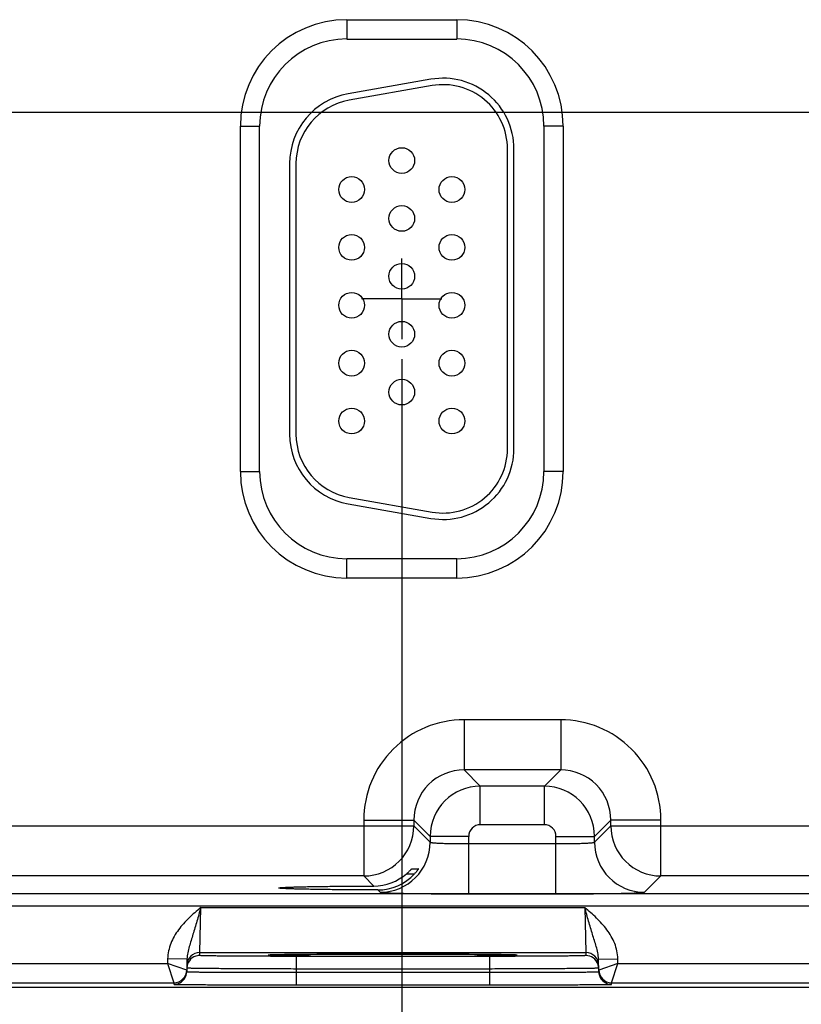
# Model space of a CAD drawing. Header units: inches. Extents: x 0 to 34, y 0 to 22.
# Tile 30 of 41: x 25.4 to 27.8, y 8 to 11.1. Entities that reach past the tile are written whole.
import ezdxf

# ---------------------------------------------------------------- set-up
doc = ezdxf.new("R2010")
doc.units = ezdxf.units.IN
doc.header["$LTSCALE"] = 1.87
doc.header["$MEASUREMENT"] = 0
doc.linetypes.add('CENTER', pattern=[0.6, 0.375, -0.075, 0.075, -0.075])
doc.layers.get('0').update_dxf_attribs({"linetype": 'CONTINUOUS'})
doc.layers.add('02___PRT_ALL_AXES', color=7, linetype='CONTINUOUS')
doc.layers.add('DIMENSIONS', color=7, linetype='CONTINUOUS')
doc.styles.get("Standard").update_dxf_attribs({"font": 'txt', "width": 0.8})
doc.dimstyles.new('DIMSTYLE_1', dxfattribs={"dimtxt": 0.125, "dimasz": 0.18, "dimexe": 0.125, "dimexo": 0.0625, "dimgap": 0.03125, "dimtad": 0, "dimtih": 1, "dimtoh": 1, "dimlfac": 0.5, "dimzin": 4, "dimdsep": 46, "dimtxsty": 'STANDARD', "dimblk": '_FILLED', "dimblk1": '_FILLED', "dimblk2": '_FILLED', "dimcen": 0.09, "dimadec": 0, "dimazin": 0, "dimtp": 0.01, "dimtm": 0.01, "dimtfac": 1, "dimtofl": 0, "dimtmove": 0, "dimatfit": 3, "dimldrblk": '_FILLED', "dimfxl": 1, "dimtolj": 1, "dimtzin": 4, "dimarcsym": 0})

# ---------------------------------------------------------------- blocks, each defined once
blk = doc.blocks.new('*D14')
at = {"layer": 'DIMENSIONS', "color": 2, "linetype": 'CONTINUOUS'}
blk.add_line((26.5732, 10.049), (26.5732, 7.4074), dxfattribs=at)
at = {"layer": 'DIMENSIONS', "color": 2, "linetype": 'CONTINUOUS', "insert": (26.5107, 7.3449), "char_height": 0.125, "width": 1.325, "attachment_point": 3, "rotation": 90, "line_spacing_factor": 0.9}
blk.add_mtext('11.09{\\Ftxt.shx;\\W1.000000;\\H0.125000; }[281.7]', dxfattribs=at)
blk = doc.blocks.new('_FILLED')
at = {"color": 0, "linetype": 'BYBLOCK'}
blk.add_solid([(0, 0), (-1, 0.174), (-1, -0.174)], dxfattribs=at)
blk = doc.blocks.new('*D15')
at = {"layer": 'DIMENSIONS', "color": 2, "linetype": 'CONTINUOUS'}
blk.add_line((28.6832, 10.049), (28.6832, 7.4074), dxfattribs=at)
at = {"layer": 'DIMENSIONS', "color": 2, "linetype": 'CONTINUOUS', "insert": (28.6207, 7.3449), "char_height": 0.125, "width": 1.325, "attachment_point": 3, "rotation": 90, "line_spacing_factor": 0.9}
blk.add_mtext('12.15{\\Ftxt.shx;\\W1.000000;\\H0.125000; }[308.5]', dxfattribs=at)
blk = doc.blocks.new('*D28')
at = {"layer": 'DIMENSIONS', "color": 2, "linetype": 'CONTINUOUS'}
blk.add_line((21.6857, 10.8165), (30.8487, 10.8165), dxfattribs=at)
at = {"layer": 'DIMENSIONS', "color": 2, "linetype": 'CONTINUOUS', "insert": (30.9112, 10.879), "char_height": 0.125, "width": 1.125, "attachment_point": 1, "line_spacing_factor": 0.9}
blk.add_mtext('1.36{\\Ftxt.shx;\\W1.000000;\\H0.125000; }[34.6]', dxfattribs=at)

msp = doc.modelspace()

# ---------------------------------------------------------------- linework, layer by layer
at = {"color": 7, "linetype": 'CONTINUOUS'}
for p, q in [((26.4022, 11.1045), (26.7442, 11.1045)), ((26.4022, 11.1045), (26.4022, 11.0445)), ((26.7442, 11.1045), (26.7442, 11.0445)), ((26.4022, 11.0445), (26.7442, 11.0445)), ((26.664, 10.9192), (26.406, 10.8737)), ((26.6674, 10.8995), (26.4094, 10.854)), ((26.0711, 10.7735), (26.1311, 10.7735)), ((26.0711, 9.6995), (26.0711, 10.7735)), ((26.1311, 9.6995), (26.1311, 10.7735)), ((27.0752, 10.7735), (27.0152, 10.7735)), ((27.0152, 10.7735), (27.0152, 9.6995)), ((27.0752, 10.7735), (27.0752, 9.6995)), ((26.9022, 9.7705), (26.9022, 10.7025)), ((26.9222, 9.7705), (26.9222, 10.7025)), ((26.2242, 10.657), (26.2242, 9.816)), ((26.2442, 10.657), (26.2442, 9.816)), ((26.0711, 9.6995), (26.1311, 9.6995)), ((27.0752, 9.6995), (27.0152, 9.6995)), ((26.4094, 9.619), (26.6674, 9.5735)), ((26.406, 9.5993), (26.664, 9.5538)), ((26.7442, 9.4284), (26.4022, 9.4284)), ((26.4022, 9.3684), (26.4022, 9.4284)), ((26.7442, 9.3684), (26.7442, 9.4284)), ((26.7442, 9.3684), (26.4022, 9.3684)), ((27.0675, 8.9277), (26.7669, 8.9277)), ((26.7669, 8.9277), (26.7669, 8.7718)), ((27.0675, 8.9277), (27.0675, 8.7718)), ((27.0675, 8.7718), (26.7669, 8.7718)), ((26.7669, 8.7718), (26.8176, 8.721)), ((27.0675, 8.7718), (27.0168, 8.721)), ((27.0168, 8.721), (26.8176, 8.721)), ((26.8176, 8.6011), (26.8176, 8.721)), ((27.0168, 8.6011), (27.0168, 8.721)), ((26.4549, 8.6158), (26.6109, 8.6158)), ((26.4549, 8.6158), (26.4549, 8.4418)), ((26.6109, 8.6158), (26.6616, 8.5651)), ((26.6109, 8.6158), (26.6109, 8.5977)), ((27.2235, 8.6158), (27.1727, 8.5651)), ((27.3794, 8.6158), (27.2235, 8.6158)), ((27.2235, 8.5977), (27.2235, 8.6158)), ((27.3794, 8.4418), (27.3794, 8.6158)), ((25.1135, 8.5977), (26.6109, 8.5977)), ((26.6109, 8.5977), (26.6616, 8.547)), ((27.0168, 8.6011), (26.8176, 8.6011)), ((27.1727, 8.547), (27.2235, 8.5977)), ((27.2235, 8.5977), (28.7209, 8.5977)), ((26.7816, 8.5651), (26.6616, 8.5651)), ((26.6616, 8.5651), (26.6616, 8.547)), ((26.7816, 8.3863), (26.7816, 8.5651)), ((27.0528, 8.5651), (27.1727, 8.5651)), ((27.0528, 8.3863), (27.0528, 8.5651)), ((27.1727, 8.547), (27.1727, 8.5651)), ((26.7816, 8.5423), (27.0528, 8.5423)), ((26.6044, 8.4642), (26.625, 8.4642)), ((26.4549, 8.4418), (25.2694, 8.4418)), ((26.4549, 8.4418), (26.4861, 8.4106)), ((26.5883, 8.4488), (26.6131, 8.4488)), ((27.3287, 8.391), (27.3794, 8.4418)), ((28.5649, 8.4418), (27.3794, 8.4418)), ((26.4984, 8.3983), (26.5057, 8.391)), ((29.5526, 8.3861), (12.8521, 8.3861)), ((26.7816, 8.3863), (27.0528, 8.3863)), ((29.5526, 8.3481), (12.8521, 8.3481)), ((25.9447, 8.2038), (25.9478, 8.3438)), ((25.9478, 8.3438), (27.1425, 8.3438)), ((27.1425, 8.3438), (27.1456, 8.2038)), ((25.845, 8.1843), (25.8448, 8.17)), ((25.905, 8.1833), (25.845, 8.1843)), ((25.905, 8.1833), (25.9043, 8.1443)), ((25.9445, 8.1945), (25.9447, 8.2038)), ((25.9447, 8.2038), (27.1456, 8.2038)), ((26.1637, 8.1961), (26.1651, 8.1962)), ((26.1868, 8.1968), (26.1639, 8.1961)), ((26.1651, 8.1962), (26.1667, 8.1962)), ((26.1667, 8.1962), (26.1687, 8.1963)), ((26.1687, 8.1963), (26.1724, 8.1964)), ((26.1724, 8.1964), (26.1784, 8.1966)), ((26.1784, 8.1966), (26.1878, 8.1968)), ((26.1878, 8.1968), (26.1995, 8.197)), ((26.1995, 8.197), (26.2135, 8.1973)), ((26.2135, 8.1973), (26.2302, 8.1975)), ((26.2302, 8.1975), (26.25, 8.1977)), ((26.8459, 8.1918), (26.2444, 8.1918)), ((26.2444, 8.1918), (26.2444, 8.1525)), ((26.25, 8.1977), (26.259, 8.1978)), ((26.259, 8.1978), (26.2852, 8.198)), ((26.2852, 8.198), (26.3173, 8.1983)), ((26.3173, 8.1983), (26.347, 8.1984)), ((26.347, 8.1984), (26.3801, 8.1986)), ((26.3801, 8.1986), (26.4168, 8.1987)), ((26.4168, 8.1987), (26.4573, 8.1988)), ((26.4573, 8.1988), (26.5023, 8.1989)), ((26.5023, 8.1989), (26.549, 8.1989)), ((26.549, 8.1989), (26.5917, 8.1989)), ((26.5917, 8.1989), (26.6305, 8.1988)), ((26.6305, 8.1988), (26.6666, 8.1987)), ((26.6666, 8.1987), (26.7081, 8.1986)), ((26.7081, 8.1986), (26.7455, 8.1984)), ((26.7455, 8.1984), (26.7786, 8.1982)), ((26.7786, 8.1982), (26.8075, 8.198)), ((26.8075, 8.198), (26.8326, 8.1978)), ((26.8326, 8.1978), (26.854, 8.1976)), ((26.8459, 8.1918), (26.8459, 8.1525)), ((26.854, 8.1976), (26.8721, 8.1973)), ((26.8721, 8.1973), (26.8871, 8.1971)), ((26.8871, 8.1971), (26.8994, 8.1969)), ((26.8994, 8.1969), (26.9093, 8.1967)), ((26.9265, 8.1961), (26.9038, 8.1968)), ((26.9093, 8.1967), (26.9156, 8.1965)), ((26.9156, 8.1965), (26.9195, 8.1964)), ((26.9195, 8.1964), (26.9227, 8.1963)), ((26.9227, 8.1963), (26.9244, 8.1962)), ((26.9244, 8.1962), (26.9258, 8.1961)), ((27.1456, 8.2038), (27.1458, 8.1945)), ((27.1853, 8.1833), (27.2453, 8.1843)), ((27.186, 8.1443), (27.1853, 8.1833)), ((27.2456, 8.17), (27.2453, 8.1843)), ((25.1356, 8.17), (25.8448, 8.17)), ((25.8448, 8.17), (25.8644, 8.11)), ((25.9044, 8.1493), (25.8448, 8.17)), ((26.2444, 8.1525), (26.2443, 8.1426)), ((26.8459, 8.1525), (26.2444, 8.1525)), ((26.8459, 8.1525), (26.8461, 8.1426)), ((27.2456, 8.17), (27.1859, 8.1493)), ((27.2259, 8.11), (27.2456, 8.17)), ((27.2456, 8.17), (27.9548, 8.17)), ((26.2443, 8.1426), (26.8461, 8.1426)), ((26.2443, 8.1426), (26.2443, 8.1033)), ((26.8461, 8.1426), (26.8461, 8.1033)), ((29.9612, 8.0955), (12.3173, 8.0955)), ((25.1159, 8.11), (25.8644, 8.11)), ((25.8644, 8.11), (25.8643, 8.1049)), ((26.2443, 8.1033), (26.8461, 8.1033)), ((27.2259, 8.11), (27.9744, 8.11)), ((27.226, 8.1049), (27.2259, 8.11))]:
    msp.add_line(p, q, dxfattribs=at)
for points in [[(26.1621, 8.196), (26.1622, 8.196), (26.1625, 8.196), (26.1628, 8.196), (26.1632, 8.196), (26.1637, 8.1961)], [(26.9258, 8.1961), (26.9269, 8.1961), (26.9274, 8.196), (26.9277, 8.196), (26.928, 8.196), (26.9282, 8.196)]]:
    msp.add_lwpolyline(points, dxfattribs=at)
for centre in [(26.5732, 10.6665), (26.4172, 10.5765), (26.7292, 10.5765), (26.5732, 10.4865), (26.4172, 10.3965), (26.7292, 10.3965), (26.5732, 10.3065), (26.4172, 10.2165), (26.7292, 10.2165), (26.5732, 10.1265), (26.4172, 10.0365), (26.7292, 10.0365), (26.5732, 9.9465), (26.4172, 9.8565), (26.7292, 9.8565)]:
    msp.add_circle(centre, 0.04, dxfattribs=at)
for centre, radius, start, end in [((26.4022, 10.7735), 0.3311, 90, 180), ((26.7442, 10.7735), 0.3311, 0, 90), ((26.4022, 10.7735), 0.2711, 90, 180), ((26.7442, 10.7735), 0.2711, 0, 90), ((26.7022, 10.7025), 0.22, 0, 100), ((26.7022, 10.7025), 0.2, 0, 100), ((26.4442, 10.657), 0.22, 100, 180), ((26.4442, 10.657), 0.2, 100, 180), ((26.4442, 9.816), 0.22, 180, 260), ((26.4442, 9.816), 0.2, 180, 260), ((26.7022, 9.7705), 0.22, 260, 360), ((26.7022, 9.7705), 0.2, 260, 360), ((26.4022, 9.6995), 0.3311, 180, 270), ((26.4022, 9.6995), 0.2711, 180, 270), ((26.7442, 9.6995), 0.3311, 270, 360), ((26.7442, 9.6995), 0.2711, 270, 360), ((26.7668, 8.6158), 0.3119, 89.9965, 180.0035), ((27.0675, 8.6158), 0.3119, 359.9966, 90.0034), ((26.7668, 8.6159), 0.1559, 89.9717, 180.0282), ((27.0676, 8.6159), 0.1559, 359.9717, 90.0282), ((26.8176, 8.565), 0.156, 90.0148, 179.9847), ((27.0167, 8.565), 0.156, 0.0148, 89.9847), ((26.4549, 8.5978), 0.156, 270.0209, 359.9791), ((26.8176, 8.5651), 0.036, 89.9965, 180.0035), ((27.0168, 8.5651), 0.036, 359.9965, 90.0035), ((27.3795, 8.5978), 0.156, 180.0209, 269.9791), ((26.5056, 8.5471), 0.156, 270.0209, 359.9791), ((27.3288, 8.5471), 0.156, 180.0209, 269.9791), ((26.4856, 8.5678), 0.1572, 270.194, 310.7846), ((26.4988, 8.5531), 0.1547, 269.8483, 317.612), ((25.9447, 8.1638), 0.04, 89.9997, 179.0001), ((25.9445, 8.1545), 0.04, 89.9993, 161.1986), ((27.1456, 8.1638), 0.04, 0.9999, 90.0003), ((27.1458, 8.1545), 0.04, 18.8014, 90.0007), ((25.8644, 8.15), 0.04, 270.0018, 359), ((25.9448, 8.1544), 0.0402, 161.2521, 178.9472), ((27.1456, 8.1544), 0.0402, 1.0528, 18.7479), ((27.2259, 8.15), 0.04, 181.0012, 269.9999), ((25.8644, 8.1449), 0.04, 269.9998, 341.1981), ((25.8641, 8.145), 0.0402, 341.2526, 358.9472), ((27.2262, 8.145), 0.0402, 181.0528, 198.7474), ((27.226, 8.1449), 0.04, 198.8019, 270.0002)]:
    msp.add_arc(centre, radius, start, end, dxfattribs=at)
for points, knots in [([(26.6616, 8.547), (26.6617, 8.5469), (26.6619, 8.5467), (26.6625, 8.5465), (26.6633, 8.5463), (26.6649, 8.5459), (26.6676, 8.5456), (26.6717, 8.5451), (26.6768, 8.5447), (26.6829, 8.5443), (26.6899, 8.544), (26.6978, 8.5436), (26.7064, 8.5433), (26.7193, 8.5429), (26.7367, 8.5426), (26.7587, 8.5423), (26.7739, 8.5423), (26.7816, 8.5423)], [0, 0, 0, 0, 0.0028, 0.007571, 0.014536, 0.023747, 0.048912, 0.082937, 0.125539, 0.176336, 0.234865, 0.300581, 0.372872, 0.451063, 0.622161, 0.807461, 1, 1, 1, 1]), ([(27.0528, 8.5423), (27.0605, 8.5423), (27.0756, 8.5423), (27.0976, 8.5426), (27.1151, 8.5429), (27.128, 8.5433), (27.1366, 8.5436), (27.1445, 8.544), (27.1515, 8.5443), (27.1576, 8.5447), (27.1627, 8.5451), (27.1667, 8.5456), (27.1695, 8.5459), (27.1711, 8.5463), (27.1719, 8.5465), (27.1724, 8.5467), (27.1727, 8.5469), (27.1727, 8.547)], [0, 0, 0, 0, 0.192539, 0.377839, 0.548937, 0.627128, 0.699419, 0.765135, 0.823664, 0.874461, 0.917063, 0.951088, 0.976253, 0.985464, 0.992429, 0.9972, 1, 1, 1, 1]), ([(26.5883, 8.4488), (26.5893, 8.4496), (26.5912, 8.4513), (26.594, 8.4538), (26.5965, 8.4563), (26.5989, 8.4586), (26.6006, 8.4604), (26.6019, 8.4617), (26.6027, 8.4625), (26.6033, 8.4632), (26.6038, 8.4637), (26.6041, 8.464), (26.6042, 8.4641), (26.6043, 8.4642), (26.6044, 8.4642), (26.6044, 8.4642)], [0, 0, 0, 0, 0.173342, 0.342238, 0.503515, 0.653224, 0.785998, 0.843871, 0.894633, 0.937025, 0.969654, 0.981852, 0.991063, 0.997138, 1, 1, 1, 1]), ([(26.625, 8.4642), (26.625, 8.4642), (26.6249, 8.464), (26.6248, 8.4638), (26.6245, 8.4633), (26.6241, 8.4627), (26.6236, 8.4619), (26.6227, 8.4607), (26.6214, 8.4589), (26.6197, 8.4566), (26.6176, 8.454), (26.6154, 8.4514), (26.6139, 8.4496), (26.613, 8.4488)], [0, 0, 0, 0, 0.005255, 0.022281, 0.050416, 0.088609, 0.135787, 0.190901, 0.321103, 0.472317, 0.638833, 0.816044, 1, 1, 1, 1]), ([(26.1908, 8.4045), (26.1908, 8.4045), (26.1909, 8.4047), (26.1914, 8.4049), (26.1924, 8.4051), (26.1941, 8.4053), (26.1965, 8.4056), (26.1995, 8.4059), (26.2033, 8.4061), (26.2076, 8.4064), (26.2147, 8.4067), (26.2252, 8.4072), (26.2396, 8.4076), (26.2563, 8.4081), (26.2753, 8.4085), (26.2963, 8.4089), (26.3192, 8.4093), (26.3439, 8.4096), (26.3797, 8.41), (26.4273, 8.4103), (26.4661, 8.4105), (26.4861, 8.4106)], [0, 0, 0, 0, 0.000545, 0.001528, 0.005113, 0.010953, 0.019065, 0.02944, 0.042053, 0.056876, 0.073884, 0.114342, 0.16316, 0.219936, 0.284205, 0.355522, 0.433341, 0.517029, 0.605954, 0.796807, 1, 1, 1, 1]), ([(26.4984, 8.3983), (26.4777, 8.3984), (26.4375, 8.3986), (26.3881, 8.3989), (26.3509, 8.3993), (26.3251, 8.3996), (26.3012, 8.4), (26.2792, 8.4004), (26.2594, 8.4008), (26.2419, 8.4013), (26.2268, 8.4017), (26.2158, 8.4022), (26.2084, 8.4026), (26.2038, 8.4028), (26.1999, 8.4031), (26.1967, 8.4033), (26.1942, 8.4036), (26.1925, 8.4039), (26.1914, 8.4041), (26.1909, 8.4043), (26.1908, 8.4044), (26.1908, 8.4045)], [0, 0, 0, 0, 0.201685, 0.391972, 0.480884, 0.564697, 0.642725, 0.714312, 0.7789, 0.835998, 0.885101, 0.925812, 0.942934, 0.957854, 0.970539, 0.980958, 0.989089, 0.994929, 0.998498, 0.999468, 1, 1, 1, 1]), ([(26.5057, 8.391), (26.5057, 8.391), (26.5059, 8.3909), (26.5065, 8.3907), (26.5077, 8.3905), (26.5095, 8.3903), (26.512, 8.3901), (26.5151, 8.3899), (26.5189, 8.3896), (26.5233, 8.3894), (26.5303, 8.3891), (26.5406, 8.3888), (26.5545, 8.3884), (26.5707, 8.388), (26.5888, 8.3877), (26.6087, 8.3874), (26.6303, 8.3871), (26.6532, 8.3869), (26.6861, 8.3866), (26.729, 8.3864), (26.7639, 8.3863), (26.7816, 8.3863)], [0, 0, 0, 0, 0.000833, 0.002206, 0.006659, 0.013424, 0.022498, 0.033865, 0.047502, 0.063379, 0.081459, 0.124054, 0.174892, 0.233495, 0.299314, 0.37173, 0.450061, 0.533571, 0.621473, 0.807113, 1, 1, 1, 1]), ([(27.0528, 8.3863), (27.0705, 8.3863), (27.1053, 8.3864), (27.1483, 8.3866), (27.1811, 8.3869), (27.2041, 8.3871), (27.2257, 8.3874), (27.2456, 8.3877), (27.2637, 8.388), (27.2798, 8.3884), (27.2938, 8.3888), (27.3041, 8.3891), (27.3111, 8.3894), (27.3155, 8.3896), (27.3192, 8.3899), (27.3224, 8.3901), (27.3249, 8.3903), (27.3267, 8.3905), (27.3279, 8.3907), (27.3284, 8.3909), (27.3286, 8.391), (27.3287, 8.391)], [0, 0, 0, 0, 0.192887, 0.378527, 0.466429, 0.549939, 0.62827, 0.700686, 0.766505, 0.825108, 0.875946, 0.918541, 0.936621, 0.952498, 0.966135, 0.977502, 0.986576, 0.993341, 0.997794, 0.999167, 1, 1, 1, 1]), ([(25.9478, 8.3438), (25.9355, 8.3331), (25.9108, 8.3118), (25.8829, 8.2817), (25.8649, 8.2544), (25.8542, 8.2323), (25.8471, 8.2088), (25.8452, 8.1925), (25.845, 8.1843)], [0, 0, 0, 0, 0.250106, 0.500015, 0.625057, 0.75007, 0.875051, 1, 1, 1, 1]), ([(25.9478, 8.3438), (25.9439, 8.3295), (25.9381, 8.3083), (25.93, 8.2806), (25.9239, 8.2606), (25.9178, 8.2413), (25.912, 8.2223), (25.9069, 8.2031), (25.9051, 8.1899), (25.905, 8.1833)], [0, 0, 0, 0, 0.266693, 0.396035, 0.521429, 0.642945, 0.761729, 0.879894, 1, 1, 1, 1]), ([(27.2453, 8.1843), (27.2452, 8.1925), (27.2433, 8.2088), (27.2361, 8.2323), (27.2255, 8.2544), (27.2074, 8.2817), (27.1796, 8.3118), (27.1549, 8.3331), (27.1425, 8.3438)], [0, 0, 0, 0, 0.124944, 0.249922, 0.374933, 0.499972, 0.749883, 1, 1, 1, 1]), ([(27.1853, 8.1833), (27.1852, 8.1899), (27.1834, 8.2031), (27.1784, 8.2223), (27.1725, 8.2413), (27.1664, 8.2606), (27.1603, 8.2806), (27.1522, 8.3083), (27.1464, 8.3295), (27.1425, 8.3438)], [0, 0, 0, 0, 0.120104, 0.238267, 0.357051, 0.478567, 0.603962, 0.733306, 1, 1, 1, 1]), ([(26.2444, 8.1918), (26.2249, 8.1918), (26.1867, 8.1919), (26.1395, 8.192), (26.1035, 8.1921), (26.0783, 8.1923), (26.0548, 8.1924), (26.033, 8.1926), (26.0133, 8.1928), (25.9958, 8.193), (25.9828, 8.1932), (25.9735, 8.1933), (25.9676, 8.1934), (25.9623, 8.1936), (25.9577, 8.1937), (25.9537, 8.1938), (25.9505, 8.1939), (25.9483, 8.194), (25.9468, 8.1941), (25.946, 8.1942), (25.9454, 8.1942), (25.9449, 8.1943), (25.9447, 8.1944), (25.9445, 8.1944), (25.9445, 8.1945)], [0, 0, 0, 0, 0.195093, 0.382688, 0.4714, 0.555569, 0.634386, 0.707089, 0.77298, 0.831424, 0.881858, 0.903917, 0.923799, 0.941455, 0.956844, 0.969929, 0.980679, 0.989069, 0.992374, 0.995082, 0.997194, 0.998709, 0.999633, 1, 1, 1, 1]), ([(26.1639, 8.1961), (26.163, 8.1961), (26.1617, 8.196), (26.1602, 8.1959), (26.1593, 8.1958), (26.1586, 8.1958), (26.1581, 8.1957), (26.1579, 8.1956), (26.1577, 8.1956), (26.1577, 8.1955)], [0, 0, 0, 0, 0.433646, 0.604436, 0.744455, 0.853681, 0.932196, 0.980314, 1, 1, 1, 1]), ([(26.1577, 8.1955), (26.1577, 8.1955), (26.1579, 8.1954), (26.1581, 8.1954), (26.1586, 8.1953), (26.1593, 8.1952), (26.1602, 8.1951), (26.1617, 8.195), (26.1629, 8.195), (26.1638, 8.1949)], [0, 0, 0, 0, 0.019719, 0.067814, 0.146291, 0.255485, 0.39549, 0.566285, 1, 1, 1, 1]), ([(26.1638, 8.1949), (26.1663, 8.1948), (26.1722, 8.1946), (26.1876, 8.1942), (26.2135, 8.1937), (26.2519, 8.1933), (26.2992, 8.1929), (26.3538, 8.1926), (26.4367, 8.1922), (26.5452, 8.1921), (26.6537, 8.1922), (26.7365, 8.1926), (26.7912, 8.1929), (26.8384, 8.1933), (26.8768, 8.1937), (26.9027, 8.1942), (26.9181, 8.1946), (26.924, 8.1948), (26.9265, 8.1949)], [0, 0, 0, 0, 0.009733, 0.023176, 0.060749, 0.111598, 0.174181, 0.246609, 0.326696, 0.500002, 0.673307, 0.753394, 0.825822, 0.888405, 0.939252, 0.976824, 0.990267, 1, 1, 1, 1]), ([(26.9038, 8.1968), (26.8844, 8.1972), (26.8369, 8.1978), (26.7551, 8.1984), (26.6551, 8.1988), (26.5456, 8.199), (26.436, 8.1988), (26.3359, 8.1984), (26.2539, 8.1978), (26.2063, 8.1972), (26.1868, 8.1968)], [0, 0, 0, 0, 0.081205, 0.198703, 0.34232, 0.499617, 0.656968, 0.800741, 0.918483, 1, 1, 1, 1]), ([(27.1458, 8.1945), (27.1458, 8.1944), (27.1456, 8.1944), (27.1454, 8.1943), (27.1449, 8.1942), (27.1443, 8.1942), (27.1435, 8.1941), (27.1421, 8.194), (27.1398, 8.1939), (27.1366, 8.1938), (27.1327, 8.1937), (27.1281, 8.1936), (27.1228, 8.1934), (27.1168, 8.1933), (27.1076, 8.1932), (27.0945, 8.193), (27.077, 8.1928), (27.0573, 8.1926), (27.0356, 8.1924), (27.012, 8.1923), (26.9869, 8.1921), (26.9508, 8.192), (26.9037, 8.1919), (26.8654, 8.1918), (26.8459, 8.1918)], [0, 0, 0, 0, 0.000367, 0.001291, 0.002806, 0.004918, 0.007626, 0.010931, 0.019321, 0.030071, 0.043156, 0.058545, 0.076201, 0.096083, 0.118142, 0.168576, 0.22702, 0.292911, 0.365614, 0.444431, 0.5286, 0.617312, 0.804907, 1, 1, 1, 1]), ([(26.9326, 8.1955), (26.9326, 8.1956), (26.9325, 8.1956), (26.9322, 8.1957), (26.9317, 8.1958), (26.931, 8.1958), (26.9302, 8.1959), (26.9286, 8.196), (26.9274, 8.1961), (26.9265, 8.1961)], [0, 0, 0, 0, 0.01972, 0.067826, 0.146319, 0.255527, 0.395541, 0.566335, 1, 1, 1, 1]), ([(26.9265, 8.1949), (26.9274, 8.195), (26.9287, 8.195), (26.9302, 8.1951), (26.9311, 8.1952), (26.9317, 8.1953), (26.9322, 8.1954), (26.9325, 8.1954), (26.9326, 8.1955), (26.9326, 8.1955)], [0, 0, 0, 0, 0.433718, 0.604513, 0.744518, 0.853711, 0.932187, 0.980281, 1, 1, 1, 1]), ([(26.2444, 8.1525), (26.2223, 8.1526), (26.179, 8.1527), (26.1255, 8.1529), (26.0847, 8.1531), (26.0562, 8.1532), (26.0295, 8.1534), (26.0048, 8.1536), (25.9825, 8.1538), (25.9627, 8.154), (25.9479, 8.1541), (25.9374, 8.1543), (25.9306, 8.1544), (25.9246, 8.1545), (25.9194, 8.1546), (25.915, 8.1547), (25.9118, 8.1547), (25.9096, 8.1548), (25.9083, 8.1549), (25.9072, 8.1549), (25.9062, 8.155), (25.9055, 8.155), (25.905, 8.155), (25.9047, 8.1551), (25.9045, 8.1551), (25.9045, 8.1552)], [0, 0, 0, 0, 0.195104, 0.382709, 0.471426, 0.555601, 0.634423, 0.707132, 0.773029, 0.831478, 0.881918, 0.90398, 0.923864, 0.941522, 0.956912, 0.969998, 0.980748, 0.985238, 0.989136, 0.992438, 0.995144, 0.997251, 0.998759, 0.99967, 1, 1, 1, 1]), ([(27.1858, 8.1552), (27.1858, 8.1551), (27.1856, 8.1551), (27.1854, 8.155), (27.1848, 8.155), (27.1841, 8.155), (27.1832, 8.1549), (27.1821, 8.1549), (27.1807, 8.1548), (27.1786, 8.1547), (27.1754, 8.1547), (27.1709, 8.1546), (27.1657, 8.1545), (27.1597, 8.1544), (27.1529, 8.1543), (27.1425, 8.1541), (27.1276, 8.154), (27.1078, 8.1538), (27.0855, 8.1536), (27.0609, 8.1534), (27.0342, 8.1532), (27.0056, 8.1531), (26.9648, 8.1529), (26.9114, 8.1527), (26.868, 8.1526), (26.8459, 8.1525)], [0, 0, 0, 0, 0.00033, 0.001241, 0.002749, 0.004856, 0.007562, 0.010864, 0.014762, 0.019252, 0.030002, 0.043087, 0.058478, 0.076136, 0.09602, 0.118081, 0.168521, 0.226971, 0.292867, 0.365577, 0.444399, 0.528574, 0.617291, 0.804896, 1, 1, 1, 1]), ([(25.9043, 8.1443), (25.9043, 8.1442), (25.9045, 8.1442), (25.9048, 8.1441), (25.9053, 8.1441), (25.906, 8.144), (25.907, 8.144), (25.9081, 8.1439), (25.9094, 8.1439), (25.9116, 8.1438), (25.9148, 8.1437), (25.9192, 8.1436), (25.9245, 8.1435), (25.9305, 8.1434), (25.9372, 8.1433), (25.9477, 8.1432), (25.9625, 8.143), (25.9823, 8.1429), (26.0046, 8.1428), (26.0293, 8.1427), (26.056, 8.1426), (26.0845, 8.1425), (26.1254, 8.1425), (26.1788, 8.1425), (26.2222, 8.1425), (26.2443, 8.1426)], [0, 0, 0, 0, 0.000343, 0.001258, 0.002769, 0.004877, 0.007583, 0.010886, 0.014783, 0.019274, 0.030023, 0.043108, 0.058497, 0.076155, 0.096038, 0.118099, 0.168538, 0.226987, 0.292883, 0.365592, 0.444414, 0.528589, 0.617304, 0.804905, 1, 1, 1, 1]), ([(26.8461, 8.1426), (26.8682, 8.1425), (26.9115, 8.1425), (26.965, 8.1425), (27.0058, 8.1425), (27.0343, 8.1426), (27.0611, 8.1427), (27.0857, 8.1428), (27.108, 8.1429), (27.1278, 8.143), (27.1427, 8.1432), (27.1531, 8.1433), (27.1599, 8.1434), (27.1659, 8.1435), (27.1711, 8.1436), (27.1756, 8.1437), (27.1788, 8.1438), (27.1809, 8.1439), (27.1823, 8.1439), (27.1834, 8.144), (27.1843, 8.144), (27.185, 8.1441), (27.1855, 8.1441), (27.1858, 8.1442), (27.186, 8.1442), (27.186, 8.1443)], [0, 0, 0, 0, 0.195095, 0.382696, 0.471411, 0.555586, 0.634408, 0.707117, 0.773013, 0.831462, 0.881901, 0.903962, 0.923845, 0.941503, 0.956892, 0.969977, 0.980726, 0.985217, 0.989114, 0.992417, 0.995123, 0.997231, 0.998742, 0.999657, 1, 1, 1, 1]), ([(25.8643, 8.1049), (25.8643, 8.1049), (25.8644, 8.1049), (25.8645, 8.1049), (25.8646, 8.1049), (25.8649, 8.1049), (25.8655, 8.1048), (25.8663, 8.1048), (25.8673, 8.1047), (25.8685, 8.1047), (25.87, 8.1047), (25.8724, 8.1046), (25.876, 8.1045), (25.881, 8.1045), (25.8868, 8.1044), (25.8935, 8.1043), (25.9011, 8.1042), (25.9128, 8.1041), (25.9294, 8.104), (25.9515, 8.1039), (25.9765, 8.1038), (26.004, 8.1037), (26.0339, 8.1036), (26.0657, 8.1035), (26.0993, 8.1034), (26.1343, 8.1034), (26.1828, 8.1033), (26.2196, 8.1033), (26.2443, 8.1033)], [0, 0, 0, 0, 0.000092, 0.000323, 0.000702, 0.001231, 0.002737, 0.004843, 0.007547, 0.010849, 0.014746, 0.019237, 0.029986, 0.043073, 0.058463, 0.076123, 0.096008, 0.118071, 0.168514, 0.226966, 0.292866, 0.365578, 0.444402, 0.528578, 0.617296, 0.7097, 0.8049, 1, 1, 1, 1]), ([(26.8461, 8.1033), (26.8708, 8.1033), (26.9075, 8.1033), (26.956, 8.1034), (26.991, 8.1034), (27.0246, 8.1035), (27.0565, 8.1036), (27.0863, 8.1037), (27.1139, 8.1038), (27.1388, 8.1039), (27.161, 8.104), (27.1776, 8.1041), (27.1893, 8.1042), (27.1968, 8.1043), (27.2035, 8.1044), (27.2093, 8.1045), (27.2143, 8.1045), (27.2179, 8.1046), (27.2203, 8.1047), (27.2218, 8.1047), (27.2231, 8.1047), (27.2241, 8.1048), (27.2249, 8.1048), (27.2254, 8.1049), (27.2257, 8.1049), (27.2259, 8.1049), (27.2259, 8.1049), (27.226, 8.1049), (27.226, 8.1049)], [0, 0, 0, 0, 0.1951, 0.2903, 0.382704, 0.471422, 0.555598, 0.634422, 0.707134, 0.773034, 0.831486, 0.881929, 0.903992, 0.923877, 0.941537, 0.956927, 0.970014, 0.980763, 0.985254, 0.989151, 0.992453, 0.995157, 0.997263, 0.998769, 0.999298, 0.999677, 0.999908, 1, 1, 1, 1])]:
    msp.add_open_spline(points, degree=3, knots=knots, dxfattribs=at)
at = {"layer": '02___PRT_ALL_AXES', "color": 7, "linetype": 'CENTER'}
for q in [(26.5732, 10.3615), (26.4482, 10.2365), (26.6982, 10.2365), (26.5732, 10.1115)]:
    msp.add_line((26.5732, 10.2365), q, dxfattribs=at)

# ---------------------------------------------------------------- dimensions: what is measured, and where the dimension line sits
at = {"layer": 'DIMENSIONS', "color": 2, "linetype": 'CONTINUOUS'}
for feature_location, offset, dtype, origin, picture, middle in [((21.6857, 10.8165), (9.163, 0), 0, (21.6232, 8.0951), '*D28', (31.4737, 10.8165)), ((26.5732, 10.049), (0, -2.6415), 1, (4.393, 10.1115), '*D14', (26.5732, 6.6824)), ((28.6832, 10.049), (0, -2.6415), 1, (4.393, 10.1115), '*D15', (28.6832, 6.6824))]:
    dim = msp.add_ordinate_dim(feature_location=feature_location, offset=offset, dtype=dtype, origin=origin, dimstyle='DIMSTYLE_1', dxfattribs=at)
    dim.commit()
    dim.dimension.update_dxf_attribs({"geometry": picture, "text_midpoint": middle})

doc.saveas('drawing.dxf')
